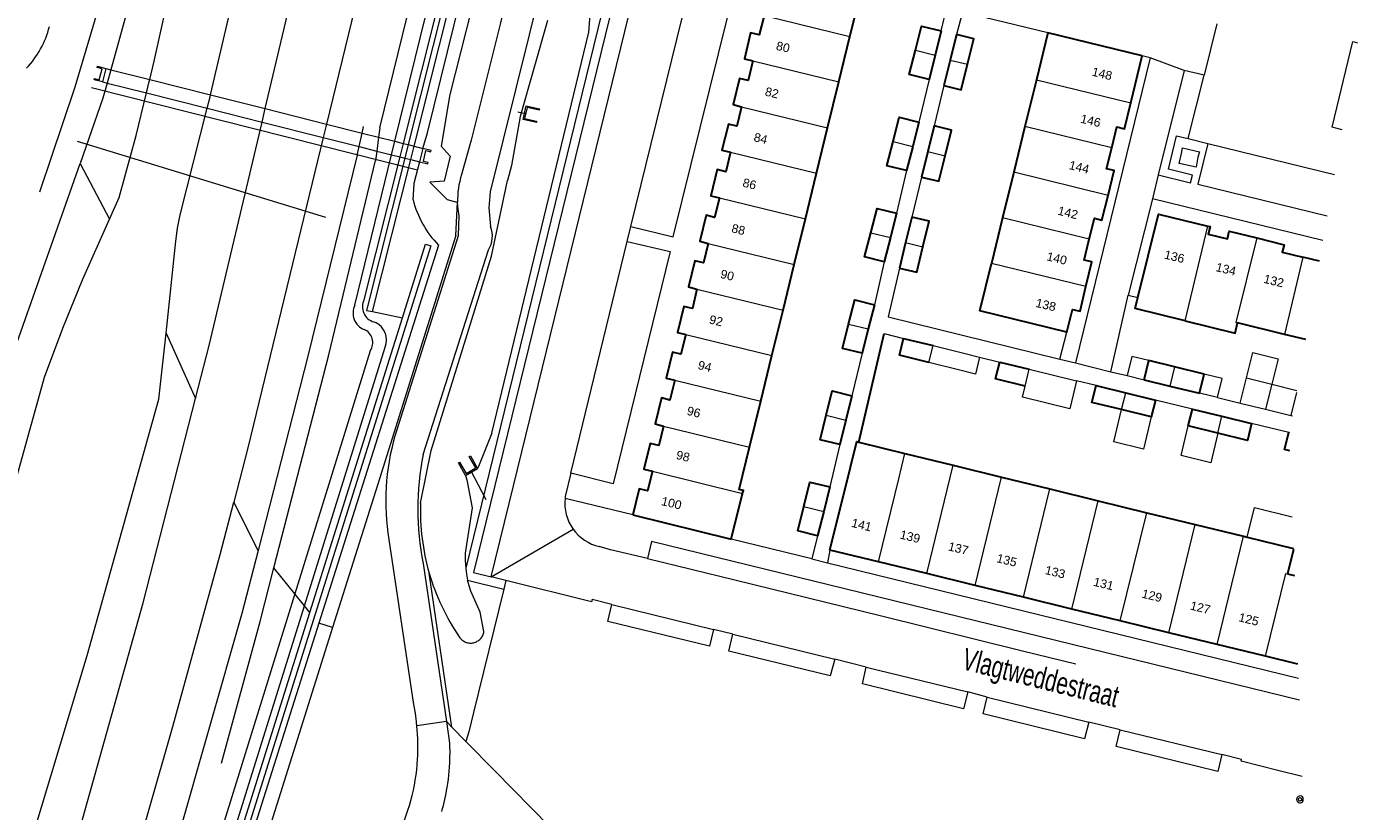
# Model space of a CAD drawing. Header units: metres. Extents: x 120324 to 133000, y 395500 to 402438.
# Tile 28 of 95: x 126036 to 126189, y 398002 to 398092. Entities that reach past the tile are written whole.
import ezdxf

# ---------------------------------------------------------------- set-up
doc = ezdxf.new("R2010")
doc.units = ezdxf.units.M
doc.linetypes.add('DGN2', pattern=[101.410184, 50.705092, -50.705092])
for name, color, linetype, lineweight, true_color in [('gg-afsc-erfafscheiding', 7, 'Continuous', 0, 0x00ff32), ('gg-afsc-hekwerk', 7, 'Continuous', 30, 0x00d228), ('gg-afsc-muur', 7, 'Continuous', 13, 0xffc800), ('gg-bbg-lage trafo', 7, 'Continuous', 13, 0xff5000), ('gg-bbg-tussenscheiding', 7, 'Continuous', 0, 0x967800), ('gg-knt-BGT kruinlijn', 7, 'Continuous', 0, 0x787878), ('gg-kntw-bovenkant insteek waterloop', 7, 'Continuous', 0, 0xa0a0ff), ('gg-kntw-greppel-droge sloot', 7, 'DGN2', 0, 0x00c8ff), ('gg-kwrk-duiker nz buis', 7, 'DGN2', 0, 0x969696), ('gg-kwrk-faunavoorziening', 7, 'Continuous', 0, 0x007896), ('gg-kwrk-kunstwerk', 7, 'Continuous', 0, 0xd2d2d2), ('gg-kwrk-uitstroombak niveau min 01', 7, 'Continuous', 0, 0x477c96), ('gt-grn-groengrens', 7, 'Continuous', 0, 0x96c800), ('gt-grn-weggrens', 7, 'Continuous', 0, 0x787878)]:
    doc.layers.add(name, color=color, linetype=linetype, lineweight=lineweight, true_color=true_color)
for name, color, linetype, lineweight in [('gg-anno-huisnummerreeks BGT', 7, 'Continuous', 13), ('gg-anno-openbare ruimte label', 7, 'Continuous', 13), ('gg-bbg-bijgebouw', 1, 'Continuous', 30), ('gg-bbg-gedigitaliseerde bijgebouw', 1, 'Continuous', 0), ('gg-bbg-hoofdgebouw', 1, 'Continuous', 30), ('gg-bbg-luifel en loopbrug', 1, 'DGN2', 0), ('gg-knt-bovenkant onderkant talud', 7, 'Continuous', 0), ('gg-knt-verharding', 7, 'Continuous', 0), ('gg-knt-verharding nz', 7, 'DGN2', 0), ('gt-symb-boom', 3, 'Continuous', 0)]:
    doc.layers.add(name, color=color, linetype=linetype, lineweight=lineweight)
doc.styles.add('StyleArial', font='arial.ttf')

msp = doc.modelspace()

# ---------------------------------------------------------------- linework, layer by layer
at = {"layer": 'gg-afsc-erfafscheiding'}
for p, q in [((126143.51, 398093.65), (126142.83, 398091.07)), ((126153.34, 398091.28), (126143.51, 398093.65)), ((126141.38, 398085.2), (126140.26, 398080.57)), ((126138.82, 398074.69), (126137.69, 398070.09)), ((126160.57, 398052.3), (126162.57, 398061.09)), ((126162.57, 398061.09), (126163.68, 398060.82)), ((126154.7, 398053.75), (126155.52, 398056.84)), ((126134.51, 398056.71), (126136.73, 398056.13)), ((126145.48, 398053.99), (126147.79, 398053.42)), ((126160.57, 398052.3), (126162.44, 398051.85)), ((126158.88, 398050.72), (126156.61, 398051.26)), ((126162.44, 398051.85), (126164.39, 398051.38)), ((126172.82, 398049.33), (126170.75, 398049.83)), ((126169.95, 398048.01), (126165.69, 398049.04)), ((126181.02, 398045.31), (126176.75, 398046.35))]:
    msp.add_line(p, q, dxfattribs=at)
at = {"layer": 'gg-afsc-erfafscheiding', "flags": 128}
msp.add_lwpolyline([(126136.27, 398064.22), (126134.96, 398058.6), (126154.7, 398053.75)], dxfattribs=at)
at = {"layer": 'gg-afsc-hekwerk'}
msp.add_line((126131.58, 398044.21), (126134.51, 398056.71), dxfattribs=at)
at = {"layer": 'gg-afsc-muur'}
for p, q in [((126141.05, 398091.5), (126141.7, 398094.17)), ((126139.67, 398085.92), (126138.49, 398081)), ((126081.48, 398077.98), (126082, 398079.78)), ((126081.48, 398077.98), (126081.1, 398076.44)), ((126081.1, 398076.44), (126080.45, 398073.95)), ((126137.09, 398075.42), (126135.93, 398070.52)), ((126085.27, 398067.95), (126076.28, 398039.37)), ((126134.52, 398064.94), (126133.38, 398060.01)), ((126131.99, 398054.43), (126130.81, 398049.54)), ((126129.42, 398043.93), (126128.26, 398039.05)), ((126126.21, 398030.79), (126116.93, 398033.05)), ((126126.86, 398033.45), (126126.21, 398030.79))]:
    msp.add_line(p, q, dxfattribs=at)
at = {"layer": 'gg-bbg-bijgebouw'}
for p, q in [((126141.05, 398091.5), (126140.36, 398088.71)), ((126142.83, 398091.07), (126142.1, 398088.14)), ((126140.36, 398088.71), (126139.67, 398085.92)), ((126142.1, 398088.14), (126141.38, 398085.2)), ((126138.49, 398081), (126137.79, 398078.21)), ((126140.26, 398080.57), (126139.54, 398077.63)), ((126137.79, 398078.21), (126137.09, 398075.42)), ((126139.54, 398077.63), (126138.82, 398074.69)), ((126135.93, 398070.52), (126135.22, 398067.73)), ((126137.69, 398070.09), (126136.98, 398067.15)), ((126135.22, 398067.73), (126134.52, 398064.94)), ((126136.98, 398067.15), (126136.27, 398064.22)), ((126133.38, 398060.01), (126132.68, 398057.22)), ((126132.68, 398057.22), (126131.99, 398054.43)), ((126136.73, 398056.13), (126140.13, 398055.3)), ((126147.79, 398053.42), (126151.19, 398052.59)), ((126164.39, 398051.38), (126164.93, 398053.59)), ((126167.89, 398052.86), (126164.93, 398053.59)), ((126171.29, 398052.03), (126167.89, 398052.86)), ((126158.88, 398050.72), (126162.28, 398049.88)), ((126164.39, 398051.38), (126167.35, 398050.66)), ((126170.75, 398049.83), (126171.29, 398052.03)), ((126130.81, 398049.54), (126130.12, 398046.73)), ((126162.28, 398049.88), (126165.69, 398049.04)), ((126167.35, 398050.66), (126170.75, 398049.83)), ((126165.21, 398047.1), (126161.8, 398047.94)), ((126165.69, 398049.04), (126165.21, 398047.1)), ((126169.48, 398046.07), (126169.95, 398048.01)), ((126169.95, 398048.01), (126173.35, 398047.18)), ((126130.12, 398046.73), (126129.42, 398043.93)), ((126173.35, 398047.18), (126176.75, 398046.35)), ((126172.88, 398045.24), (126169.48, 398046.07)), ((126181.02, 398045.31), (126181.12, 398045.29)), ((126128.26, 398039.05), (126127.56, 398036.25)), ((126127.56, 398036.25), (126126.86, 398033.45))]:
    msp.add_line(p, q, dxfattribs=at)
at = {"layer": 'gg-bbg-bijgebouw', "flags": 128}
for points in [[(126138.1, 398089.27), (126138.8, 398092.05), (126141.05, 398091.5)], [(126144.09, 398087.65), (126144.81, 398090.58), (126142.83, 398091.07)], [(126139.67, 398085.92), (126137.4, 398086.49), (126138.1, 398089.27)], [(126141.38, 398085.2), (126143.36, 398084.71), (126144.09, 398087.65)], [(126135.53, 398078.78), (126136.24, 398081.56), (126138.49, 398081)], [(126141.52, 398077.14), (126142.24, 398080.08), (126140.26, 398080.57)], [(126137.09, 398075.42), (126134.82, 398075.99), (126135.53, 398078.78)], [(126138.82, 398074.69), (126140.8, 398074.2), (126141.52, 398077.14)], [(126132.97, 398068.29), (126133.69, 398071.07), (126135.93, 398070.52)], [(126138.96, 398066.68), (126139.67, 398069.61), (126137.69, 398070.09)], [(126134.52, 398064.94), (126132.25, 398065.51), (126132.97, 398068.29)], [(126136.27, 398064.22), (126138.25, 398063.74), (126138.96, 398066.68)], [(126130.42, 398057.78), (126131.12, 398060.57), (126133.38, 398060.01)], [(126131.99, 398054.43), (126129.71, 398054.99), (126130.42, 398057.78)], [(126139.65, 398053.36), (126136.26, 398054.19), (126136.73, 398056.13)], [(126150.71, 398050.65), (126147.32, 398051.48), (126147.79, 398053.42)], [(126161.8, 398047.94), (126158.4, 398048.78), (126158.88, 398050.72)], [(126127.85, 398047.29), (126128.55, 398050.09), (126130.81, 398049.54)], [(126129.42, 398043.93), (126127.15, 398044.49), (126127.85, 398047.29)], [(126176.75, 398046.35), (126176.27, 398044.41), (126172.88, 398045.24)], [(126181.14, 398043.22), (126180.55, 398043.37), (126181.02, 398045.31)], [(126125.29, 398036.81), (126125.98, 398039.6), (126128.26, 398039.05)], [(126126.86, 398033.45), (126124.59, 398034.01), (126125.29, 398036.81)]]:
    msp.add_lwpolyline(points, dxfattribs=at)
at = {"layer": 'gg-bbg-gedigitaliseerde bijgebouw'}
for p, q in [((126140.13, 398055.3), (126143.53, 398054.47)), ((126143.53, 398054.47), (126145.48, 398053.99)), ((126143.05, 398052.52), (126139.65, 398053.36)), ((126151.19, 398052.59), (126156.61, 398051.26)), ((126175.44, 398048.69), (126176.16, 398051.6)), ((126179.07, 398050.87), (126181.97, 398050.15)), ((126181.93, 398049.92), (126181.27, 398047.27)), ((126175.44, 398048.69), (126178.35, 398047.98)), ((126178.35, 398047.98), (126181.27, 398047.27))]:
    msp.add_line(p, q, dxfattribs=at)
at = {"layer": 'gg-bbg-gedigitaliseerde bijgebouw', "flags": 128}
for points in [[(126145.48, 398053.99), (126145, 398052.04), (126143.05, 398052.52)], [(126156.61, 398051.26), (126155.84, 398048.05), (126150.4, 398049.36), (126150.71, 398050.65)]]:
    msp.add_lwpolyline(points, dxfattribs=at)
at = {"layer": 'gg-bbg-hoofdgebouw'}
for p, q in [((126129.3, 398085.62), (126130.58, 398090.85)), ((126153.34, 398091.28), (126152.02, 398085.88)), ((126164.19, 398088.64), (126153.34, 398091.28)), ((126162.87, 398083.22), (126164.19, 398088.64)), ((126152.02, 398085.88), (126150.69, 398080.48)), ((126128.01, 398080.35), (126129.3, 398085.62)), ((126126.73, 398075.12), (126128.01, 398080.35)), ((126150.69, 398080.48), (126149.41, 398075.23)), ((126149.41, 398075.23), (126148.12, 398069.99)), ((126125.45, 398069.88), (126126.73, 398075.12)), ((126124.17, 398064.64), (126125.45, 398069.88)), ((126148.12, 398069.99), (126146.84, 398064.76)), ((126122.88, 398059.38), (126124.17, 398064.64)), ((126121.6, 398054.15), (126122.88, 398059.38)), ((126180.53, 398056.6), (126175.15, 398057.91)), ((126182.99, 398056), (126180.53, 398056.6)), ((126120.32, 398048.9), (126121.6, 398054.15)), ((126119.03, 398043.64), (126120.32, 398048.9)), ((126131.58, 398044.21), (126136.9, 398042.89)), ((126136.9, 398042.89), (126142.44, 398041.54)), ((126142.44, 398041.54), (126148.01, 398040.18)), ((126128.27, 398031.8), (126130.63, 398041.33)), ((126148.01, 398040.18), (126153.57, 398038.82)), ((126153.57, 398038.82), (126159.13, 398037.46)), ((126116.93, 398033.05), (126118.24, 398038.31)), ((126159.13, 398037.46), (126164.7, 398036.09)), ((126105.61, 398035.83), (126116.93, 398033.05)), ((126164.7, 398036.09), (126170.27, 398034.74)), ((126170.27, 398034.74), (126175.83, 398033.38)), ((126175.83, 398033.38), (126176.26, 398033.28)), ((126176.26, 398033.28), (126181.57, 398031.98)), ((126133.86, 398030.44), (126128.27, 398031.8)), ((126181.58, 398031.86), (126180.89, 398029.06)), ((126139.4, 398029.09), (126133.86, 398030.44)), ((126144.97, 398027.73), (126139.4, 398029.09)), ((126180.89, 398029.06), (126181.69, 398028.86)), ((126150.53, 398026.37), (126144.97, 398027.73)), ((126156.1, 398025.01), (126150.53, 398026.37)), ((126161.66, 398023.65), (126156.1, 398025.01)), ((126167.23, 398022.29), (126161.66, 398023.65)), ((126172.8, 398020.94), (126167.23, 398022.29)), ((126178.36, 398019.58), (126172.8, 398020.94)), ((126182.09, 398018.67), (126178.36, 398019.58))]:
    msp.add_line(p, q, dxfattribs=at)
at = {"layer": 'gg-bbg-hoofdgebouw', "flags": 128}
for points in [[(126130.58, 398090.85), (126131.93, 398096.34), (126132.13, 398096.29), (126132.18, 398096.49)], [(126120.7, 398093.27), (126120.15, 398091.02), (126119.16, 398091.27), (126118.44, 398088.27), (126119.42, 398088.03)], [(126119.42, 398088.03), (126118.88, 398085.79), (126117.89, 398086.03), (126117.15, 398083.01), (126118.12, 398082.77)], [(126160.68, 398078.04), (126161.27, 398080.44), (126162.14, 398080.23), (126162.87, 398083.22)], [(126118.12, 398082.77), (126117.56, 398080.53), (126116.6, 398080.78), (126115.86, 398077.78), (126116.83, 398077.54)], [(126116.83, 398077.54), (126116.3, 398075.3), (126115.32, 398075.54), (126114.57, 398072.53), (126115.56, 398072.3)], [(126160.25, 398072.57), (126160.95, 398075.42), (126160.08, 398075.64), (126160.68, 398078.04)], [(126115.56, 398072.3), (126115.01, 398070.05), (126114.03, 398070.29), (126113.31, 398067.31), (126114.29, 398067.05)], [(126158.09, 398067.54), (126158.68, 398069.94), (126159.55, 398069.73), (126160.25, 398072.57)], [(126163.68, 398060.82), (126166.07, 398070.43), (126171.74, 398069.04)], [(126171.74, 398069.04), (126171.98, 398068.99), (126171.76, 398068.12), (126173.97, 398067.58), (126174.19, 398068.45), (126177.34, 398067.68)], [(126157.71, 398062.09), (126158.38, 398064.93), (126157.5, 398065.14), (126158.09, 398067.54)], [(126177.34, 398067.68), (126180.49, 398066.9), (126180.28, 398066.04), (126182.66, 398065.46)], [(126114.29, 398067.05), (126113.74, 398064.82), (126112.75, 398065.05), (126112.03, 398062.05), (126112.99, 398061.8)], [(126155.52, 398056.84), (126145.5, 398059.3), (126146.84, 398064.76)], [(126184.55, 398065.01), (126182.66, 398065.46)], [(126112.99, 398061.8), (126112.46, 398059.56), (126111.46, 398059.8), (126110.74, 398056.8), (126111.71, 398056.57)], [(126155.52, 398056.84), (126156.16, 398059.47), (126157.04, 398059.25), (126157.71, 398062.09)], [(126169.12, 398058.16), (126163.37, 398059.57), (126163.68, 398060.82)], [(126169.12, 398058.16), (126174.86, 398056.75), (126175.15, 398057.91)], [(126111.71, 398056.57), (126111.15, 398054.32), (126110.17, 398054.55), (126109.45, 398051.55), (126110.43, 398051.32)], [(126110.43, 398051.32), (126109.88, 398049.05), (126108.9, 398049.29), (126108.17, 398046.3), (126109.13, 398046.06)], [(126109.13, 398046.06), (126108.6, 398043.81), (126107.62, 398044.05), (126106.88, 398041.08), (126107.86, 398040.85)], [(126118.24, 398038.31), (126118.32, 398038.64), (126117.84, 398038.76), (126119.03, 398043.64)], [(126130.63, 398041.33), (126131.36, 398044.27), (126131.58, 398044.21)], [(126107.86, 398040.85), (126107.31, 398038.59), (126106.34, 398038.83), (126105.61, 398035.83)]]:
    msp.add_lwpolyline(points, dxfattribs=at)
at = {"layer": 'gg-bbg-lage trafo', "flags": 128}
msp.add_lwpolyline([(126168.41, 398076.26), (126168.71, 398077.39), (126168.82, 398078.05), (126170.78, 398077.6), (126170.59, 398076.96), (126170.37, 398075.81), (126168.41, 398076.26)], dxfattribs=at)
at = {"layer": 'gg-bbg-luifel en loopbrug'}
for p, q in [((126176.16, 398051.6), (126176.89, 398054.51)), ((126176.89, 398054.51), (126179.8, 398053.78)), ((126179.8, 398053.78), (126179.07, 398050.87)), ((126176.16, 398051.6), (126179.07, 398050.87))]:
    msp.add_line(p, q, dxfattribs=at)
at = {"layer": 'gg-bbg-luifel en loopbrug', "flags": 128}
for points in [[(126164.93, 398053.59), (126162.98, 398054.07), (126162.44, 398051.85)], [(126172.82, 398049.33), (126173.36, 398051.54), (126171.29, 398052.03)], [(126165.21, 398047.1), (126164.31, 398043.41), (126160.9, 398044.24), (126161.8, 398047.94)], [(126172.88, 398045.24), (126172.05, 398041.84), (126168.65, 398042.66), (126169.48, 398046.07)], [(126176.26, 398033.28), (126177.09, 398036.68), (126181.43, 398035.62)]]:
    msp.add_lwpolyline(points, dxfattribs=at)
at = {"layer": 'gg-bbg-tussenscheiding'}
for p, q in [((126120.7, 398093.27), (126130.58, 398090.85)), ((126138.1, 398089.27), (126140.36, 398088.71)), ((126119.42, 398088.03), (126129.3, 398085.62)), ((126142.1, 398088.14), (126144.09, 398087.65)), ((126152.02, 398085.88), (126162.87, 398083.22)), ((126118.12, 398082.77), (126128.01, 398080.35)), ((126160.68, 398078.04), (126150.69, 398080.48)), ((126135.53, 398078.78), (126137.79, 398078.21)), ((126116.83, 398077.54), (126126.73, 398075.12)), ((126139.54, 398077.63), (126141.52, 398077.14)), ((126160.25, 398072.57), (126149.41, 398075.23)), ((126115.56, 398072.3), (126125.45, 398069.88)), ((126158.09, 398067.54), (126148.12, 398069.99)), ((126169.12, 398058.16), (126171.74, 398069.04)), ((126132.97, 398068.29), (126135.22, 398067.73)), ((126114.29, 398067.05), (126124.17, 398064.64)), ((126136.98, 398067.15), (126138.96, 398066.68)), ((126157.71, 398062.09), (126146.84, 398064.76)), ((126182.66, 398065.46), (126180.53, 398056.6)), ((126112.99, 398061.8), (126122.88, 398059.38)), ((126130.42, 398057.78), (126132.68, 398057.22)), ((126111.71, 398056.57), (126121.6, 398054.15)), ((126139.65, 398053.36), (126140.13, 398055.3)), ((126150.71, 398050.65), (126151.19, 398052.59)), ((126167.89, 398052.86), (126167.35, 398050.66)), ((126110.43, 398051.32), (126120.32, 398048.9)), ((126179.07, 398050.87), (126178.35, 398047.98)), ((126161.8, 398047.94), (126162.28, 398049.88)), ((126127.85, 398047.29), (126130.12, 398046.73)), ((126172.88, 398045.24), (126173.35, 398047.18)), ((126109.13, 398046.06), (126119.03, 398043.64)), ((126139.4, 398029.09), (126142.44, 398041.54)), ((126107.86, 398040.85), (126118.24, 398038.31)), ((126144.97, 398027.73), (126148.01, 398040.18)), ((126150.53, 398026.37), (126153.57, 398038.82)), ((126156.1, 398025.01), (126159.13, 398037.46)), ((126125.29, 398036.81), (126127.56, 398036.25)), ((126161.66, 398023.65), (126164.7, 398036.09)), ((126167.23, 398022.29), (126170.27, 398034.74)), ((126172.8, 398020.94), (126175.83, 398033.38))]:
    msp.add_line(p, q, dxfattribs=at)
at = {"layer": 'gg-bbg-tussenscheiding', "flags": 128}
for points in [[(126177.34, 398067.68), (126174.94, 398057.96), (126175.15, 398057.91)], [(126133.86, 398030.44), (126136.19, 398039.99), (126136.9, 398042.89)], [(126178.36, 398019.58), (126180.69, 398029.11), (126180.89, 398029.06)]]:
    msp.add_lwpolyline(points, dxfattribs=at)
at = {"layer": 'gg-knt-BGT kruinlijn'}
for p, q in [((126082, 398079.78), (126107.24, 398182.62)), ((126102.78, 398172.16), (126079.2, 398078.56)), ((126079.2, 398078.56), (126078.82, 398077.02)), ((126078.82, 398077.02), (126074.63, 398060.41)), ((126080.45, 398073.95), (126080.33, 398072.08)), ((126083.26, 398066.87), (126069.51, 398023.4)), ((126067.86, 398025.38), (126077.15, 398055.14)), ((126041.6, 397941.16), (126067.86, 398025.38))]:
    msp.add_line(p, q, dxfattribs=at)
at = {"layer": 'gg-knt-BGT kruinlijn', "flags": 128}
msp.add_lwpolyline([(126069.51, 398023.4), (126043.18, 397940.11), (126043.05, 397939.95), (126042.9, 397939.83)], dxfattribs=at)
at = {"layer": 'gg-knt-BGT kruinlijn'}
for centre, radius, start, end in [((126091.36, 398074.84), 11.36, 194.0915, 224.5728), ((126076.35, 398059.78), 1.83, 159.7921, 260.2227), ((126075.02, 398055.94), 2.27, 339.2958, 63.2364)]:
    msp.add_arc(centre, radius, start, end, dxfattribs=at)
at = {"layer": 'gg-knt-bovenkant onderkant talud'}
for p, q in [((126078.25, 398078.8), (126100.66, 398170.54)), ((126077.87, 398077.25), (126078.25, 398078.8)), ((126073.65, 398059.97), (126077.87, 398077.25)), ((126085.46, 398071.77), (126085.21, 398071.83)), ((126085.27, 398067.95), (126085.46, 398071.77)), ((126075.41, 398054.71), (126066.74, 398026.78)), ((126076.28, 398039.37), (126071.09, 398022.9)), ((126066.74, 398026.78), (126039.91, 397940.34))]:
    msp.add_line(p, q, dxfattribs=at)
at = {"layer": 'gg-knt-bovenkant onderkant talud', "flags": 128}
for points in [[(126109.65, 398186.53), (126108.39, 398177.97), (126084.59, 398084.19), (126083.59, 398078.23), (126084.62, 398077.08), (126083.93, 398074.23), (126082.26, 398074.1), (126084.28, 398072.12), (126085.21, 398071.83)], [(126071.09, 398022.9), (126044.58, 397938.71), (126044.49, 397938.48)]]:
    msp.add_lwpolyline(points, dxfattribs=at)
at = {"layer": 'gg-knt-bovenkant onderkant talud'}
for centre, radius, start, end in [((126075.47, 398059.05), 2.03, 153.3663, 248.4838), ((126074.06, 398055.66), 1.65, 325.0033, 66.3869)]:
    msp.add_arc(centre, radius, start, end, dxfattribs=at)
at = {"layer": 'gg-knt-verharding'}
for p, q in [((126091.91, 398039.18), (126106.03, 398096.82)), ((126172.74, 398092.3), (126171.31, 398086.4)), ((126165.1, 398088.39), (126156.51, 398053.33)), ((126165.1, 398088.39), (126164.19, 398088.64)), ((126050.01, 398085.66), (126050.07, 398085.9)), ((126169, 398086.95), (126166.03, 398074.93)), ((126171.31, 398086.4), (126169, 398086.95)), ((126169.46, 398079.12), (126171.31, 398086.4)), ((126049.7, 398084.35), (126050.01, 398085.66)), ((126056.68, 398082.6), (126057.01, 398083.89)), ((126057.01, 398083.89), (126057.06, 398084.14)), ((126062.98, 398081.01), (126063.34, 398082.55)), ((126070.38, 398080.78), (126070.01, 398079.24)), ((126169.46, 398079.12), (126171.74, 398078.56)), ((126165.35, 398072.18), (126162.57, 398061.09)), ((126184.96, 398067.38), (126165.35, 398072.18)), ((126104.98, 398067.29), (126105.4, 398069)), ((126081.51, 398042.78), (126089.01, 398066.32)), ((126154.7, 398053.75), (126156.51, 398053.33)), ((126172.82, 398049.33), (126175.44, 398048.69)), ((126181.27, 398047.27), (126181.46, 398047.22)), ((126089.34, 398028.71), (126091.91, 398039.18)), ((126128.27, 398031.8), (126127.98, 398030.33)), ((126081.51, 398030.24), (126084.19, 398012.07)), ((126127.98, 398030.33), (126182.15, 398017.06)), ((126091.01, 398028.3), (126089.34, 398028.71)), ((126100.86, 398025.85), (126091.01, 398028.3)), ((126117.1, 398022.12), (126114.9, 398022.67)), ((126132.44, 398018.34), (126128.82, 398019.25)), ((126146.35, 398014.9), (126144.13, 398015.48)), ((126161.64, 398011.14), (126158.03, 398012.01))]:
    msp.add_line(p, q, dxfattribs=at)
at = {"layer": 'gg-knt-verharding', "flags": 128}
for points in [[(126063.34, 398082.55), (126065.87, 398093.23), (126073.68, 398129.88), (126080.39, 398164.88), (126083.87, 398185.76)], [(126091.75, 398185.81), (126080, 398124.69), (126074.32, 398097), (126070.38, 398080.78)], [(126057.06, 398084.14), (126066.51, 398124.48), (126072.89, 398155.05)], [(126050.07, 398085.9), (126050.58, 398088), (126061.64, 398137.94)], [(126094.99, 398111.23), (126090.39, 398092.43), (126087.04, 398078.91), (126085.92, 398074.97)], [(126105.4, 398069), (126110.26, 398067.82), (126117.52, 398097.23), (126112.61, 398098.39)], [(126103.9, 398096.93), (126087.31, 398029.22), (126089.34, 398028.71)], [(126089.27, 398068.99), (126089.11, 398071.15), (126089.26, 398072.97), (126095.24, 398097.11)], [(126186.02, 398080.41), (126188.39, 398090.26), (126188.92, 398090.13)], [(126045.45, 398069.84), (126046.56, 398072.33), (126048.52, 398079.46), (126049.7, 398084.35)], [(126051.94, 398056.75), (126053.06, 398067.31), (126053.27, 398068.8), (126053.55, 398070.34), (126056.68, 398082.6)], [(126055.34, 398049.24), (126056.9, 398055.32), (126062.98, 398081.01)], [(126187.18, 398080.12), (126186.02, 398080.41)], [(126070.01, 398079.24), (126061.34, 398043.54), (126059.73, 398037.32)], [(126166.03, 398074.93), (126169.72, 398074.03), (126169.95, 398074.89), (126167.2, 398075.58), (126168.11, 398079.42), (126169.46, 398079.12)], [(126171.74, 398078.56), (126170.59, 398073.85), (126185.46, 398070.21)], [(126078.27, 398044.93), (126085.56, 398067.97), (126085.63, 398070.24), (126085.52, 398071), (126085.46, 398071.77)], [(126000, 397924), (126022.94, 398000), (126030.25, 398024.3), (126034.11, 398037.73), (126037.98, 398051.69), (126040.08, 398057.32), (126042.34, 398062.88), (126045.45, 398069.84)], [(126104.98, 398067.29), (126109.9, 398066.11), (126103.35, 398039.41), (126098.49, 398040.62)], [(126013.49, 397922.18), (126042.86, 398019.69), (126051.13, 398049.14), (126051.94, 398056.75)], [(126018.31, 397920.66), (126042.12, 398000), (126049.3, 398025.74), (126055.34, 398049.24)], [(126098.49, 398040.62), (126097.84, 398037.94), (126097.82, 398037.74)], [(126024.95, 397917.67), (126044.42, 397982.46), (126052.73, 398011.52), (126058.16, 398031.3), (126059.73, 398037.32)], [(126077.55, 398033.02), (126080.38, 398014.03), (126080.57, 398013.03), (126080.72, 398012.03)], [(126182.25, 398014.52), (126107.76, 398032.79), (126107.3, 398030.82)], [(126107.3, 398030.82), (126103.03, 398031.84), (126101.76, 398032.2)], [(126103.21, 398025.54), (126100.92, 398026.12), (126100.86, 398025.85)], [(126114.9, 398022.67), (126114.44, 398020.74), (126102.74, 398023.6), (126103.21, 398025.54)], [(126128.82, 398019.25), (126128.32, 398017.32), (126116.65, 398020.18), (126117.1, 398022.12)], [(126144.13, 398015.48), (126143.65, 398013.54), (126132.02, 398016.41), (126132.44, 398018.34)], [(126158.03, 398012.01), (126157.56, 398010.09), (126145.88, 398012.97), (126146.35, 398014.9)], [(126084.19, 398012.07), (126084.55, 398009.61), (126084.58, 398008.27)], [(126173.34, 398008.28), (126172.87, 398006.35), (126161.2, 398009.21), (126161.64, 398011.14)], [(126175.56, 398007.51), (126175.6, 398007.72), (126173.34, 398008.28)], [(126182.58, 398005.78), (126179.77, 398006.47), (126175.56, 398007.51)]]:
    msp.add_lwpolyline(points, dxfattribs=at)
at = {"layer": 'gg-knt-verharding'}
for centre, radius, start, end in [((126095.03, 398072.04), 9.57, 162.1856, 181.5944), ((126086.53, 398067.91), 2.94, 327.2343, 21.5229), ((126104.61, 398037.37), 27.41, 163.9871, 189.1328), ((126112.09, 398036.5), 31.21, 168.3957, 191.5585), ((126102.9, 398037.18), 5.11, 173.7442, 215.4658), ((126102.9, 398037.18), 5.11, 215.4627, 257.1659), ((126058.63, 398009.23), 22.27, 6.0374, 7.239), ((126057.8, 398009.1), 23.11, 356.6047, 6.1402), ((126060.05, 398008.48), 24.54, 350.6794, 359.5034), ((126057.72, 398009.1), 23.19, 332.9732, 356.6107), ((126060.03, 398008.5), 24.56, 344.0408, 350.6331)]:
    msp.add_arc(centre, radius, start, end, dxfattribs=at)
at = {"layer": 'gg-knt-verharding nz'}
for p, q in [((126105.4, 398069), (126112.61, 398098.39)), ((126171.74, 398078.56), (126186.29, 398074.99)), ((126098.49, 398040.62), (126104.98, 398067.29)), ((126103.21, 398025.54), (126114.9, 398022.67)), ((126117.1, 398022.12), (126128.82, 398019.25)), ((126132.44, 398018.34), (126144.13, 398015.48)), ((126146.35, 398014.9), (126158.03, 398012.01)), ((126161.64, 398011.14), (126173.34, 398008.28))]:
    msp.add_line(p, q, dxfattribs=at)
at = {"layer": 'gg-knt-verharding nz', "flags": 128}
msp.add_lwpolyline([(126107.3, 398030.82), (126117.35, 398028.37), (126134.04, 398024.26), (126150.42, 398020.2), (126167.11, 398016.13), (126182.33, 398012.39)], dxfattribs=at)
at = {"layer": 'gg-kntw-bovenkant insteek waterloop'}
msp.add_arc((126027.89, 398094.69), 10.98, 316.9519, 345.7047, dxfattribs=at)
at = {"layer": 'gg-kntw-greppel-droge sloot'}
for p, q in [((126100.57, 398091.33), (126100.79, 398094.35)), ((126089.41, 398045.22), (126100.57, 398091.33)), ((126045.6, 398087.03), (126045.18, 398085.49)), ((126074.49, 398079.75), (126074.65, 398080.48)), ((126076.52, 398080.33), (126076.38, 398079.27)), ((126074.15, 398078.19), (126074.49, 398079.75)), ((126076.38, 398079.27), (126076.17, 398077.68)), ((126073.93, 398077.21), (126074.15, 398078.19)), ((126076.17, 398077.68), (126076.02, 398076.58)), ((126086.37, 398040.38), (126087.77, 398041.19))]:
    msp.add_line(p, q, dxfattribs=at)
at = {"layer": 'gg-kntw-greppel-droge sloot', "flags": 128}
for points in [[(126076.52, 398080.33), (126082.98, 398106.55), (126093.13, 398157.22), (126095.4, 398171.62), (126093.26, 398171.91), (126090.64, 398157.83), (126085.99, 398133.62), (126080.5, 398107.38), (126074.65, 398080.48)], [(126050.88, 398121.79), (126045.77, 398099.57), (126041.47, 398085.03), (126031.63, 398055.9), (126015.02, 398000), (126004.9, 397966.13), (126000, 397950.62)], [(126054, 398121.46), (126048.86, 398098.86), (126045.6, 398087.03)], [(126095.81, 398092.68), (126092.67, 398081.63), (126091.65, 398076.03), (126091.22, 398074.28)], [(126045.18, 398085.49), (126044.69, 398083.74), (126042.06, 398076.23)], [(126073.93, 398077.21), (126068.24, 398054.09), (126062.52, 398031.73)], [(126000, 397940.55), (126007.97, 397965.06), (126023.93, 398017.49), (126034.57, 398054.92), (126042.06, 398076.23)], [(126064.35, 398029.76), (126070.67, 398054.23), (126076.02, 398076.58)], [(126081.21, 398037.19), (126082.41, 398043.25), (126089.37, 398065.59), (126091.22, 398074.28)], [(126089.41, 398045.22), (126087.87, 398041.4), (126087.77, 398041.19)], [(126086.37, 398040.38), (126086.52, 398039.88), (126087.15, 398036.64), (126086.32, 398031.45), (126086.33, 398030.58), (126086.4, 398029.71)], [(126062.52, 398031.73), (126060.67, 398024.5), (126053.23, 397998.46), (126045.25, 397970.96), (126036.59, 397942.47), (126027.9, 397912.41)], [(126029.16, 397910.16), (126039.06, 397941.86), (126047.5, 397970.07), (126055.93, 397998.49), (126062.76, 398023.57), (126064.35, 398029.76)], [(126086.4, 398029.71), (126086.5, 398029.03), (126086.62, 398028.35)], [(126088.49, 398022.43), (126088.05, 398024.65), (126086.97, 398027.06), (126086.78, 398027.7), (126086.62, 398028.35)]]:
    msp.add_lwpolyline(points, dxfattribs=at)
at = {"layer": 'gg-kntw-greppel-droge sloot'}
for centre, radius, start, end in [((126106.78, 398036.25), 25.59, 177.905, 196.1365), ((126106.77, 398036.24), 25.57, 196.1226, 214.3654), ((126086.96, 398022.64), 1.54, 212.5878, 352.1822)]:
    msp.add_arc(centre, radius, start, end, dxfattribs=at)
at = {"layer": 'gg-kwrk-duiker nz buis'}
for p, q in [((126080.84, 398075.46), (126043.38, 398084.95)), ((126092.38, 398082.2), (126093.24, 398081.98)), ((126041.72, 398078.83), (126070.26, 398070.09)), ((126088.76, 398037.56), (126086.97, 398040.93))]:
    msp.add_line(p, q, dxfattribs=at)
at = {"layer": 'gg-kwrk-faunavoorziening'}
for p, q in [((126045.02, 398087.17), (126044.63, 398085.63)), ((126045.02, 398087.17), (126045.6, 398087.03)), ((126045.6, 398087.03), (126050.07, 398085.9)), ((126050.07, 398085.9), (126057.06, 398084.14)), ((126044.63, 398085.63), (126045.18, 398085.49)), ((126045.18, 398085.49), (126049.7, 398084.35)), ((126049.7, 398084.35), (126056.68, 398082.6)), ((126057.06, 398084.14), (126063.34, 398082.55)), ((126056.68, 398082.6), (126062.98, 398081.01)), ((126063.34, 398082.55), (126070.38, 398080.78)), ((126062.98, 398081.01), (126070.01, 398079.24)), ((126070.38, 398080.78), (126074.49, 398079.75)), ((126070.01, 398079.24), (126074.15, 398078.19)), ((126074.49, 398079.75), (126076.38, 398079.27)), ((126076.38, 398079.27), (126078.25, 398078.8)), ((126078.25, 398078.8), (126079.2, 398078.56)), ((126079.2, 398078.56), (126079.78, 398078.41)), ((126079.78, 398078.41), (126080.46, 398078.24)), ((126080.46, 398078.24), (126081.48, 398077.98)), ((126074.15, 398078.19), (126076.17, 398077.68)), ((126076.17, 398077.68), (126077.87, 398077.25)), ((126077.87, 398077.25), (126078.82, 398077.02)), ((126078.82, 398077.02), (126079.39, 398076.87)), ((126079.39, 398076.87), (126080.07, 398076.7)), ((126080.07, 398076.7), (126081.1, 398076.44))]:
    msp.add_line(p, q, dxfattribs=at)
at = {"layer": 'gg-kwrk-kunstwerk'}
for p, q in [((126104.05, 398175), (126079.78, 398078.41)), ((126079.78, 398078.41), (126079.39, 398076.87)), ((126080.07, 398076.7), (126080.46, 398078.24)), ((126075.69, 398059.24), (126080.07, 398076.7)), ((126068.48, 398024.6), (126079.12, 398058.48))]:
    msp.add_line(p, q, dxfattribs=at)
at = {"layer": 'gg-kwrk-kunstwerk', "flags": 128}
for points in [[(126080.46, 398078.24), (126106.73, 398182.95), (126106.1, 398183.16), (126104.05, 398175)], [(126079.39, 398076.87), (126074.99, 398059.33), (126075.69, 398059.24)], [(126079.12, 398058.48), (126081.79, 398066.96), (126082.39, 398066.76), (126042.67, 397940.34), (126042.06, 397940.53), (126068.48, 398024.6)]]:
    msp.add_lwpolyline(points, dxfattribs=at)
at = {"layer": 'gg-kwrk-uitstroombak niveau min 01', "flags": 128}
for points in [[(126044.63, 398085.63), (126043.68, 398085.88), (126043.71, 398086.02), (126044.25, 398085.88), (126044.6, 398087.12), (126044.04, 398087.27), (126044.07, 398087.42), (126045.02, 398087.17)], [(126092.99, 398081.32), (126093.35, 398082.87), (126094.88, 398082.51), (126094.84, 398082.36), (126093.46, 398082.69), (126093.17, 398081.43), (126094.55, 398081.11), (126094.52, 398080.96), (126092.99, 398081.32)], [(126081.1, 398076.44), (126082.05, 398076.21), (126082.09, 398076.35), (126081.55, 398076.48), (126081.83, 398077.74), (126082.39, 398077.6), (126082.43, 398077.75), (126081.48, 398077.98)], [(126086.37, 398040.38), (126085.56, 398041.82), (126085.69, 398041.9), (126086.45, 398040.59), (126087.57, 398041.24), (126086.81, 398042.55), (126086.94, 398042.62), (126087.77, 398041.19)]]:
    msp.add_lwpolyline(points, dxfattribs=at)
at = {"layer": 'gt-grn-groengrens'}
for p, q in [((126102.93, 398097.18), (126086.4, 398029.71)), ((126042.06, 398076.23), (126045.45, 398069.84)), ((126075.69, 398059.24), (126079.12, 398058.48)), ((126051.94, 398056.75), (126055.34, 398049.24)), ((126062.52, 398031.73), (126059.73, 398037.32)), ((126066.74, 398026.78), (126064.35, 398029.76)), ((126084.82, 398011.43), (126082.2, 398029.14)), ((126086.62, 398028.35), (126090.79, 398027.32)), ((126091.01, 398028.3), (126090.79, 398027.32)), ((126067.86, 398025.38), (126066.74, 398026.78)), ((126068.48, 398024.6), (126067.86, 398025.38)), ((126071.09, 398022.9), (126069.51, 398023.4)), ((126084.19, 398012.07), (126084.82, 398011.43)), ((126084.82, 398011.43), (126086.43, 398009.78)), ((126089.74, 398006.41), (126086.43, 398009.78)), ((126089.74, 398006.41), (126096.03, 398000))]:
    msp.add_line(p, q, dxfattribs=at)
at = {"layer": 'gt-grn-groengrens', "flags": 128}
msp.add_lwpolyline([(126090.79, 398027.32), (126087.31, 398013.11), (126086.74, 398010.89), (126086.43, 398009.78)], dxfattribs=at)
at = {"layer": 'gt-grn-weggrens'}
for p, q in [((126169, 398086.95), (126165.1, 398088.39)), ((126166.03, 398074.93), (126165.35, 398072.18)), ((126156.51, 398053.33), (126160.57, 398052.3)), ((126105.61, 398035.83), (126097.82, 398037.74)), ((126089.34, 398028.71), (126098.74, 398034.21)), ((126126.21, 398030.79), (126127.98, 398030.33)), ((126084.19, 398012.07), (126080.78, 398011.57))]:
    msp.add_line(p, q, dxfattribs=at)
at = {"layer": 'gt-symb-boom', "flags": 128}
msp.add_lwpolyline([(126182.69, 398002.95), (126182.68, 398003.32, 4.078112), (126182.69, 398002.95)], format="xyb", dxfattribs=at)
at = {"layer": 'gt-symb-boom'}
msp.add_circle((126182.33, 398003.13), 0.2, dxfattribs=at)

# ---------------------------------------------------------------- texts
at = {"layer": 'gg-anno-huisnummerreeks BGT', "char_height": 1, "attachment_point": 8, "line_spacing_factor": 0.8, "style": 'StyleArial'}
for s, insert, rotation in [('{\\C256;80}', (126122.76, 398089.14), 346.5), ('{\\C256;148}', (126159.45, 398086.07), 346.4), ('{\\C256;82}', (126121.48, 398083.88), 346.1), ('{\\C256;146}', (126158.13, 398080.67), 346.3), ('{\\C256;84}', (126120.19, 398078.63), 346.1), ('{\\C256;144}', (126156.81, 398075.34), 346.2), ('{\\C256;86}', (126118.91, 398073.4), 346.1), ('{\\C256;142}', (126155.52, 398070.1), 346.2), ('{\\C256;88}', (126117.63, 398068.16), 346.4), ('{\\C256;140}', (126154.25, 398064.84), 346.7), ('{\\C256;136}', (126167.76, 398065.04), 346.3), ('{\\C256;134}', (126173.69, 398063.6), 346.2), ('{\\C256;90}', (126116.35, 398062.91), 346.5), ('{\\C256;132}', (126179.19, 398062.25), 346.2), ('{\\C256;138}', (126152.99, 398059.49), 346.8), ('{\\C256;92}', (126115.07, 398057.67), 346.5), ('{\\C256;94}', (126113.77, 398052.43), 346.4), ('{\\C256;96}', (126112.5, 398047.17), 346.2), ('{\\C256;98}', (126111.26, 398042.1), 346), ('{\\C256;100}', (126109.94, 398036.7), 346.3), ('{\\C256;141}', (126131.8, 398034.21), 346.3), ('{\\C256;139}', (126137.37, 398032.85), 346.3), ('{\\C256;137}', (126142.92, 398031.49), 346.3), ('{\\C256;135}', (126148.49, 398030.13), 346.3), ('{\\C256;133}', (126154.05, 398028.77), 346.3), ('{\\C256;131}', (126159.62, 398027.42), 346.3), ('{\\C256;129}', (126165.18, 398026.06), 346.3), ('{\\C256;127}', (126170.75, 398024.7), 346.3), ('{\\C256;125}', (126176.31, 398023.34), 346.3)]:
    msp.add_mtext(s, dxfattribs=dict(at, insert=insert, rotation=rotation))
at = {"layer": 'gg-anno-openbare ruimte label', "insert": (126152.43, 398016.76), "char_height": 2.5, "attachment_point": 5, "rotation": 346, "line_spacing_factor": 0.8, "style": 'StyleArial'}
msp.add_mtext('{\\W0.68;\\C256;Vlagtweddestraat}', dxfattribs=at)

doc.saveas('drawing.dxf')
